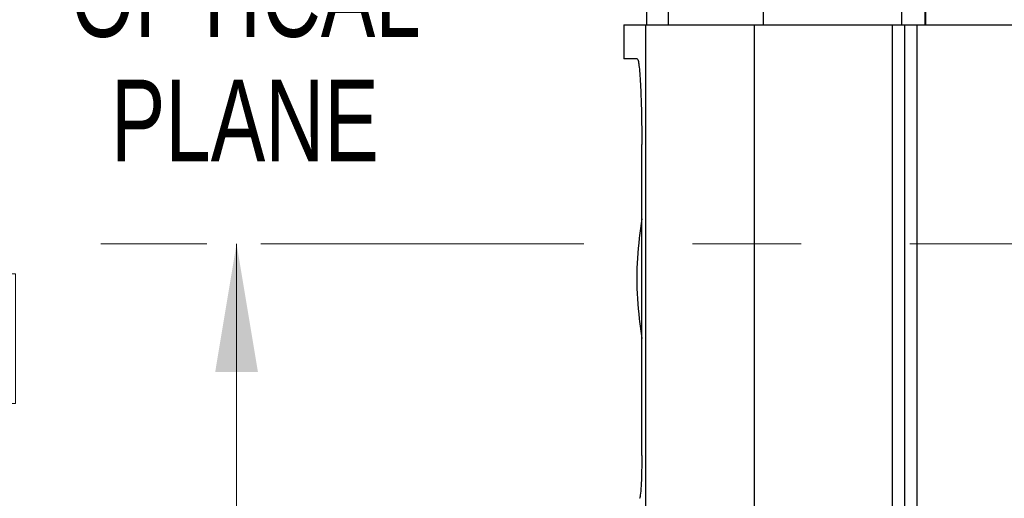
# Model space of a CAD drawing. Header units: millimetres. Extents: x 10 to 272, y 8 to 208.
# Tile 14 of 39: x 34 to 57, y 107 to 118. Entities that reach past the tile are written whole.
import ezdxf

# ---------------------------------------------------------------- set-up
doc = ezdxf.new("R2010")
doc.units = ezdxf.units.MM
doc.linetypes.add('CENTERX2', pattern=[20.32, 12.7, -2.54, 2.54, -2.54])
doc.styles.add('SLDTEXTSTYLE0', font='TXT', dxfattribs={"width": 0.75})
doc.dimstyles.new('SLDDIMSTYLE0', dxfattribs={"dimtxt": 1.905, "dimasz": 3, "dimexe": 0, "dimexo": 0.0625, "dimgap": 0.47625, "dimtad": 0, "dimtih": 1, "dimtoh": 1, "dimdec": 1, "dimlfac": 1.5, "dimrnd": 1e-09, "dimzin": 12, "dimdsep": 46, "dimtxsty": 'SLDTEXTSTYLE0', "dimsah": 1, "dimcen": 0.09, "dimadec": 0, "dimazin": 3, "dimtfac": 1, "dimtdec": 1, "dimtofl": 0, "dimtmove": 0, "dimatfit": 3, "dimfxl": 1, "dimfrac": 2, "dimtolj": 1, "dimtzin": 12, "dimarcsym": 0})
doc.dimstyles.new('SLDDIMSTYLE2', dxfattribs={"dimtxt": 1.905, "dimasz": 3, "dimexe": 0, "dimexo": 0.0625, "dimgap": 0.47625, "dimtad": 0, "dimtih": 1, "dimtoh": 1, "dimdec": 1, "dimlfac": 1.5, "dimrnd": 1e-09, "dimzin": 4, "dimdsep": 46, "dimtxsty": 'SLDTEXTSTYLE0', "dimsah": 1, "dimcen": 0.09, "dimadec": 0, "dimazin": 1, "dimtfac": 1, "dimtdec": 1, "dimtofl": 0, "dimtmove": 0, "dimatfit": 3, "dimfxl": 1, "dimfrac": 2, "dimtolj": 1, "dimtzin": 12, "dimarcsym": 0})

# ---------------------------------------------------------------- blocks, each defined once
blk = doc.blocks.new('_D_2')
at = {"color": 7, "linetype": 'Continuous', "lineweight": 18}
for p, q in [((38.381, 112.868), (35.905, 112.868)), ((39.08, 112.868), (39.08, 103.692)), ((39.08, 103.305), (38.5, 103.305)), ((38.5, 103.305), (38.5, 100.281)), ((44.007, 103.305), (44.587, 103.305)), ((44.587, 103.305), (44.587, 100.281)), ((38.5, 100.281), (39.08, 100.281)), ((44.587, 100.281), (44.007, 100.281)), ((39.08, 91.518), (39.08, 99.894)), ((51.466, 91.518), (35.905, 91.518))]:
    blk.add_line(p, q, dxfattribs=at)
for points in [[(39.08, 112.868), (38.58, 109.868), (39.58, 109.868)], [(39.08, 91.518), (39.58, 94.518), (38.58, 94.518)]]:
    blk.add_solid(points, dxfattribs=at)
at = {"color": 7, "linetype": 'Continuous', "lineweight": 18, "char_height": 1.905, "attachment_point": 1, "style": 'SLDTEXTSTYLE0'}
for s, insert in [('32.0', (32.993, 102.736)), ('1.26', (39.08, 102.736))]:
    blk.add_mtext(s, dxfattribs=dict(at, insert=insert))
blk = doc.blocks.new('_D_4')
at = {"color": 7, "linetype": 'Continuous', "lineweight": 18}
for p, q in [((55.662, 124.418), (25.23, 124.418)), ((28.405, 124.418), (28.405, 112.548)), ((28.405, 112.161), (27.825, 112.161)), ((27.825, 112.161), (27.825, 109.136)), ((33.332, 112.161), (33.912, 112.161)), ((33.912, 112.161), (33.912, 109.136)), ((27.825, 109.136), (28.405, 109.136)), ((33.912, 109.136), (33.332, 109.136)), ((28.405, 91.518), (28.405, 108.749)), ((51.466, 91.518), (25.23, 91.518))]:
    blk.add_line(p, q, dxfattribs=at)
for points in [[(28.405, 124.418), (27.905, 121.418), (28.905, 121.418)], [(28.405, 91.518), (28.905, 94.518), (27.905, 94.518)]]:
    blk.add_solid(points, dxfattribs=at)
at = {"color": 7, "linetype": 'Continuous', "lineweight": 18, "char_height": 1.905, "attachment_point": 1, "style": 'SLDTEXTSTYLE0'}
for s, insert in [('49.4', (22.318, 111.592)), ('1.94', (28.405, 111.592))]:
    blk.add_mtext(s, dxfattribs=dict(at, insert=insert))
blk = doc.blocks.new('SW_NOTE_8')
at = {"color": 0, "linetype": 'Continuous', "lineweight": 0, "char_height": 1.905, "attachment_point": 2, "style": 'SLDTEXTSTYLE0'}
for s, insert in [('OPTICAL', (5.149, 2.456)), ('PLANE', (5.123, -0.449))]:
    blk.add_mtext(s, dxfattribs=dict(at, insert=insert))

msp = doc.modelspace()

# ---------------------------------------------------------------- linework, layer by layer
at = {"color": 7, "linetype": 'Continuous', "lineweight": 25}
for p, q in [((48.665, 118.485), (48.665, 117.985)), ((49.18, 117.985), (49.18, 118.485)), ((51.397, 117.985), (51.397, 118.485)), ((54.633, 117.985), (54.633, 118.485)), ((55.181, 117.985), (55.181, 118.485)), ((55.196, 117.985), (55.196, 118.485)), ((48.132, 117.985), (48.132, 117.185)), ((48.132, 117.985), (48.647, 117.985)), ((48.647, 102.218), (48.647, 117.985)), ((48.647, 117.985), (51.181, 117.985)), ((51.181, 117.985), (51.181, 102.218)), ((51.181, 117.985), (54.418, 117.985)), ((54.418, 102.218), (54.418, 117.985)), ((54.418, 117.985), (54.692, 117.985)), ((54.692, 117.985), (54.692, 102.218)), ((54.692, 117.985), (54.707, 117.985)), ((54.707, 102.218), (54.707, 117.985)), ((54.707, 117.985), (54.981, 117.985)), ((54.981, 117.985), (54.981, 102.218)), ((54.981, 117.985), (80.605, 117.985)), ((48.449, 117.185), (48.132, 117.185)), ((48.554, 107.918), (48.554, 115.185))]:
    msp.add_line(p, q, dxfattribs=at)
at = {"color": 7, "linetype": 'CENTERX2', "lineweight": 18}
msp.add_line((67.517, 112.868), (39.651, 112.868), dxfattribs=at)
at = {"color": 7, "linetype": 'Continuous', "lineweight": 25}
for points, knots in [([(48.449, 117.185), (48.455, 117.185), (48.462, 117.172), (48.475, 117.121), (48.481, 117.083), (48.494, 116.983), (48.5, 116.921), (48.511, 116.777), (48.517, 116.692), (48.527, 116.508), (48.531, 116.407), (48.539, 116.189), (48.543, 116.073), (48.551, 115.712), (48.554, 115.449), (48.554, 115.185)], [0, 0, 0, 0, 0.125, 0.125, 0.25, 0.25, 0.375, 0.375, 0.5, 0.5, 0.625, 0.625, 0.75, 0.75, 1, 1, 1, 1]), ([(48.554, 113.451), (48.533, 113.302), (48.47, 112.839), (48.411, 112.056), (48.469, 111.27), (48.533, 110.805), (48.554, 110.652)], [0, 0, 0, 0, 0.161539, 0.498465, 0.835368, 1, 1, 1, 1]), ([(48.554, 107.918), (48.554, 107.852), (48.554, 107.787), (48.552, 107.659), (48.551, 107.596), (48.548, 107.475), (48.547, 107.417), (48.543, 107.309), (48.54, 107.257), (48.533, 107.119), (48.526, 107.045), (48.513, 106.945), (48.506, 106.918), (48.5, 106.918)], [0, 0, 0, 0, 0.125, 0.125, 0.25, 0.25, 0.375, 0.375, 0.5, 0.5, 0.75, 0.75, 1, 1, 1, 1])]:
    msp.add_open_spline(points, degree=3, knots=knots, dxfattribs=at)

# ---------------------------------------------------------------- block references
at = {"color": 7, "linetype": 'Continuous', "lineweight": 0}
msp.add_blockref('SW_NOTE_8', (34.15, 117.151), dxfattribs=at)

# ---------------------------------------------------------------- dimensions: what is measured, and where the dimension line sits
at = {"color": 7, "linetype": 'Continuous', "lineweight": 18}
for base, p1, p2, dimstyle, picture, middle in [((28.405043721, 124.418299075), (52.735837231, 91.518299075), (56.931759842, 124.418299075), 'SLDDIMSTYLE0', '_D_4', (28.405043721, 110.648477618)), ((39.08, 112.868), (52.736, 91.518), (39.651, 112.868), 'SLDDIMSTYLE2', '_D_2', (39.08, 101.793))]:
    dim = msp.add_linear_dim(base=base, p1=p1, p2=p2, angle=90, dimstyle=dimstyle, dxfattribs=at)
    dim.commit()
    dim.dimension.update_dxf_attribs({"geometry": picture, "text_midpoint": middle, "dimtype": 160})

doc.saveas('drawing.dxf')
